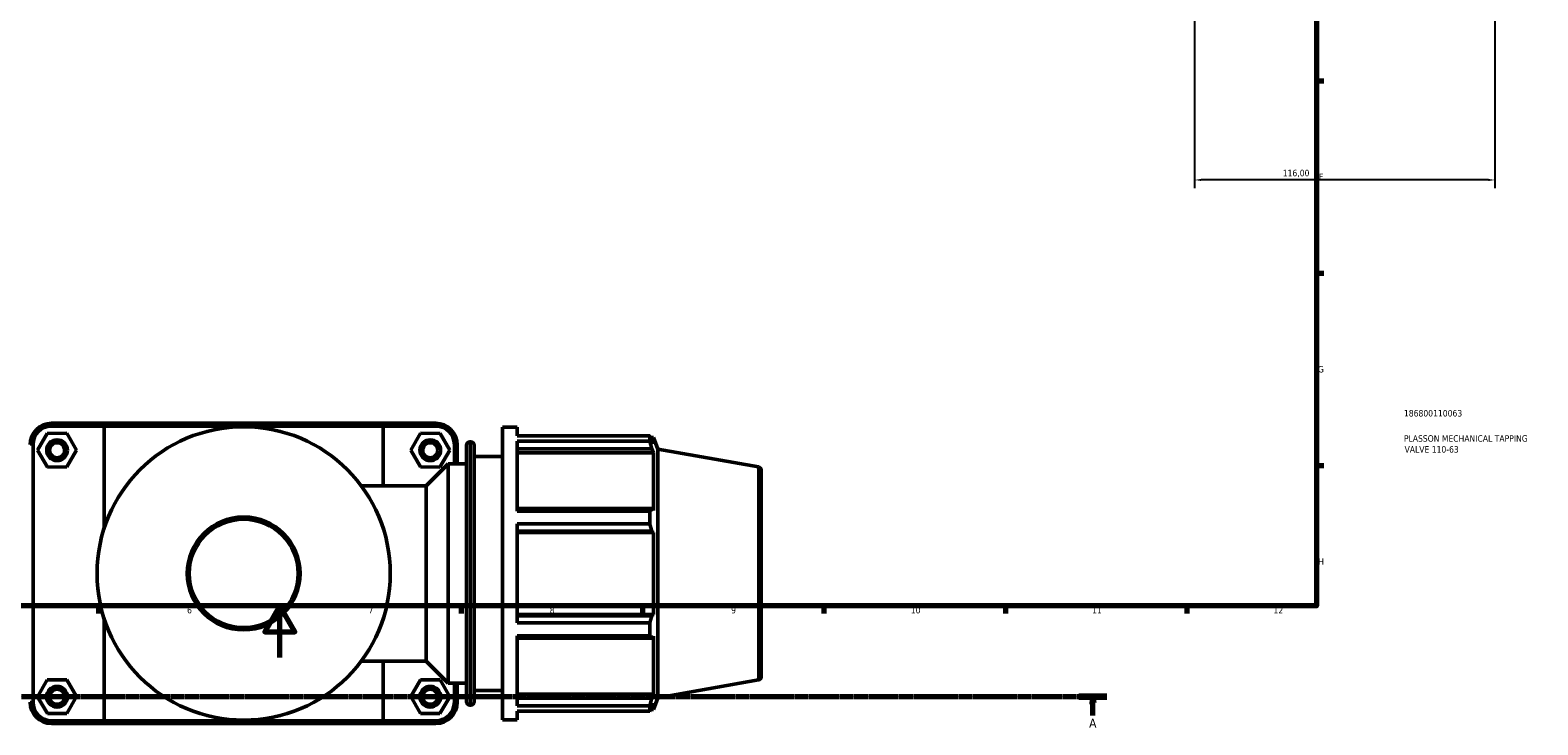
# Model space of a CAD drawing. Header units: millimetres. Extents: x 0 to 1061, y -26 to 1487.
# Tile 3 of 8: x 324 to 907, y -26 to 242. Entities that reach past the tile are written whole.
import ezdxf

# ---------------------------------------------------------------- set-up
doc = ezdxf.new("R2010")
doc.units = ezdxf.units.MM
doc.linetypes.add('CHAIN', pattern=[0.7087, 0.4724, -0.0591, 0.1181, -0.0591])
for name, color, linetype, lineweight in [('Border (ISO)', 7, 'Continuous', 70), ('Dimension (ISO)', 7, 'Continuous', 25), ('Section Line (ISO)', 7, 'CHAIN', 70), ('Title (ISO)', 7, 'Continuous', 50), ('Visible (ISO)', 7, 'Continuous', 50), ('Visible Narrow (ISO)', 7, 'Continuous', 35)]:
    doc.layers.add(name, color=color, linetype=linetype, lineweight=lineweight)
doc.styles.add('Label Text (ISO)', font='tahoma.ttf')
doc.styles.add('Note Text (ISO)', font='tahoma.ttf')
doc.dimstyles.new('Default (ISO)', dxfattribs={"dimtxt": 2.5, "dimasz": 2.5, "dimexe": 3.175, "dimexo": 0, "dimgap": 0.762, "dimtad": 1, "dimrnd": 1e-08, "dimzin": 0, "dimtxsty": 'Note Text (ISO)', "dimcen": 0.09, "dimdle": 10, "dimclrd": 256, "dimclre": 256, "dimclrt": 256, "dimazin": 0, "dimtfac": 1.40208, "dimtmove": 0, "dimatfit": 3, "dimfxl": 1, "dimtolj": 1, "dimtzin": 0, "dimlwd": -1, "dimlwe": -1, "dimarcsym": 0})

# ---------------------------------------------------------------- blocks, each defined once
blk = doc.blocks.new('Borders Default Border')
at = {"layer": 'Border (ISO)'}
for p, q in [((821, 222.75), (823.9, 222.75)), ((821, 148.5), (823.9, 148.5)), ((821, 74.25), (823.9, 74.25)), ((350.42, 20), (350.42, 17.1)), ((490.58, 20), (490.58, 17.1)), ((560.67, 20), (560.67, 17.1)), ((630.75, 20), (630.75, 17.1)), ((700.83, 20), (700.83, 17.1)), ((770.92, 20), (770.92, 17.1))]:
    blk.add_line(p, q, dxfattribs=at)
at = {"layer": 'Border (ISO)', "flags": 128}
for points in [[(20, 20), (20, 574), (821, 574), (821, 20), (20, 20)], [(420.5, 0), (420.5, 20), (414.73, 10), (426.27, 10), (420.5, 20)]]:
    blk.add_lwpolyline(points, dxfattribs=at)
at = {"layer": 'Border (ISO)', "color": 232, "true_color": 0xca0064, "char_height": 2.5, "attachment_point": 7, "style": 'Note Text (ISO)'}
for s, insert in [('F', (822, 184.38)), ('G', (821.61, 110.08)), ('H', (821.74, 35.88)), ('6', (384.66, 17.05)), ('7', (454.77, 17.1)), ('8', (524.81, 17.04)), ('9', (594.88, 17.05)), ('10', (664.29, 17.05)), ('11', (734.37, 17.1)), ('12', (804.46, 17.1))]:
    blk.add_mtext(s, dxfattribs=dict(at, insert=insert))
blk = doc.blocks.new('Title Blocks ISO')
at = {"layer": 'Title (ISO)', "color": 232, "true_color": 0xca0064, "style": 'Note Text (ISO)'}
for tag, p in [('PART_NUMBER_001', (33.84, 73.13)), ('DESCRIPTION_001', (33.84, 63.4)), ('DESCRIPTION_002', (34.09, 59.18))]:
    blk.add_attdef(tag, p, '', height=2.5, dxfattribs=at)
blk = doc.blocks.new('2dTransSection0')
at = {"layer": 'Section Line (ISO)', "linetype": 'CHAIN'}
blk.add_line((56.69, -15.05), (740.1, -15.05), dxfattribs=at)
at = {"layer": 'Section Line (ISO)', "linetype": 'Continuous', "lineweight": 140}
blk.add_line((729.29, -15.05), (740.1, -15.05), dxfattribs=at)
at = {"layer": 'Section Line (ISO)', "linetype": 'Continuous'}
for p, q in [((734.69, -15.05), (734.19, -17.55)), ((734.69, -17.55), (734.69, -15.05)), ((735.19, -17.55), (734.69, -15.05)), ((734.19, -17.55), (735.19, -17.55)), ((734.69, -22.41), (734.69, -17.55))]:
    blk.add_line(p, q, dxfattribs=at)
at = {"layer": 'Section Line (ISO)', "linetype": 'Continuous', "flags": 128}
blk.add_lwpolyline([(735.19, -17.55), (734.69, -15.05), (734.19, -17.55), (735.19, -17.55)], dxfattribs=at)
at = {"layer": 'Section Line (ISO)'}
blk.add_solid([(735.19, -17.55), (734.69, -15.05), (734.19, -17.55), (735.19, -17.55)], dxfattribs=at)
at = {"layer": 'Section Line (ISO)', "insert": (733.21, -27.05), "char_height": 3.5, "attachment_point": 7, "style": 'Label Text (ISO)'}
blk.add_mtext('A', dxfattribs=at)
blk = doc.blocks.new('*D14')
at = {"layer": 'Defpoints', "color": 0, "transparency": 16777216}
for p in [(773.96, 310.33), (889.96, 310.33), (773.96, 184.48)]:
    blk.add_point(p, dxfattribs=at)
at = {"layer": 'Dimension (ISO)', "transparency": 16777216}
for p, q in [((773.96, 310.33), (773.96, 181.31)), ((889.96, 310.33), (889.96, 181.31)), ((887.46, 184.48), (776.46, 184.48))]:
    blk.add_line(p, q, dxfattribs=at)
for points in [[(776.46, 184.9), (776.46, 184.07), (773.96, 184.48)], [(887.46, 184.9), (887.46, 184.07), (889.96, 184.48)]]:
    blk.add_solid(points, dxfattribs=at)
at = {"layer": 'Dimension (ISO)', "color": 232, "true_color": 0xca0064, "transparency": 16777216, "insert": (808.01, 188.42), "char_height": 2.5, "attachment_point": 1, "style": 'Note Text (ISO)'}
blk.add_mtext('\\A1;116,00', dxfattribs=at)

msp = doc.modelspace()

# ---------------------------------------------------------------- linework, layer by layer
at = {"layer": 'Visible (ISO)'}
for p, q in [((353.32, 90.51), (332.281, 90.51)), ((332.281, 89.41), (352.642, 89.41)), ((460.42, 89.41), (352.642, 89.41)), ((352.642, 89.41), (352.642, 50)), ((353.32, 90.51), (459.742, 90.51)), ((480.781, 90.51), (459.742, 90.51)), ((460.42, 89.41), (480.781, 89.41)), ((460.42, 66.41), (460.42, 89.41)), ((506.531, -23.99), (506.531, 89.01)), ((506.531, 89.01), (512.181, 89.01)), ((512.181, 85.673), (512.181, 89.01)), ((325.131, -17.24), (325.131, 82.26)), ((330.644, 86.59), (326.926, 80.07)), ((338.149, 86.63), (330.644, 86.59)), ((341.937, 80.151), (338.149, 86.63)), ((471.126, 80.151), (474.913, 86.63)), ((474.913, 86.63), (482.419, 86.59)), ((482.419, 86.59), (486.137, 80.07)), ((487.931, 82.26), (487.931, 74.885)), ((489.031, 74.885), (489.031, 82.26)), ((492.674, -17.08), (492.674, 82.1)), ((493.934, 83.36), (494.271, 83.36)), ((495.531, 82.1), (495.531, -17.08)), ((512.181, 85.673), (563.439, 85.673)), ((512.181, 56.574), (512.181, 83.63)), ((563.439, 83.63), (512.181, 83.63)), ((563.439, 83.63), (563.439, 85.673)), ((563.797, 85.055), (564.878, 85.055)), ((564.878, 82.623), (564.261, 84.24)), ((564.878, 82.623), (564.878, 85.055)), ((566.531, 80.513), (564.878, 85.055)), ((326.926, 80.07), (330.713, 73.59)), ((338.219, 73.631), (341.937, 80.151)), ((474.844, 73.631), (471.126, 80.151)), ((486.137, 80.07), (482.349, 73.59)), ((495.531, 77.71), (506.531, 77.71)), ((512.181, 80.622), (564.261, 80.622)), ((512.181, 79.118), (564.878, 79.118)), ((564.261, 80.622), (564.878, 79.118)), ((564.878, 56.773), (564.878, 79.118)), ((566.531, -15.493), (566.531, 80.513)), ((605.49, 73.644), (566.531, 80.513)), ((330.713, 73.59), (338.219, 73.631)), ((482.349, 73.59), (474.844, 73.631)), ((477.056, 66.41), (485.531, 74.885)), ((485.531, -9.865), (485.531, 74.885)), ((485.531, 74.885), (492.674, 74.885)), ((606.531, 72.403), (606.531, -7.382)), ((451.926, 66.41), (477.056, 66.41)), ((477.056, -1.39), (477.056, 66.41)), ((564.261, 57.556), (512.181, 57.556)), ((512.181, 56.574), (563.439, 56.574)), ((563.439, 51.642), (563.439, 56.574)), ((564.878, 56.773), (564.261, 57.556)), ((512.181, 13.379), (512.181, 51.642)), ((563.439, 51.642), (512.181, 51.642)), ((512.181, 48.821), (564.261, 48.821)), ((512.181, 48.311), (564.878, 48.311)), ((564.261, 48.821), (564.878, 48.311)), ((564.878, 16.71), (564.878, 48.311)), ((352.642, 15.02), (352.642, -24.39)), ((512.181, 16.71), (564.878, 16.71)), ((564.261, 16.2), (512.181, 16.2)), ((512.181, 13.379), (563.439, 13.379)), ((563.439, 8.447), (563.439, 13.379)), ((564.878, 16.71), (564.261, 16.2)), ((512.181, -18.609), (512.181, 8.447)), ((563.439, 8.447), (512.181, 8.447)), ((512.181, 7.465), (564.261, 7.465)), ((564.261, 7.465), (564.878, 8.248)), ((564.878, -14.098), (564.878, 8.248)), ((451.926, -1.39), (477.056, -1.39)), ((460.42, -24.39), (460.42, -1.39)), ((477.056, -1.39), (485.531, -9.865)), ((330.644, -8.61), (326.926, -15.13)), ((338.149, -8.57), (330.644, -8.61)), ((341.937, -15.049), (338.149, -8.57)), ((471.126, -15.049), (474.913, -8.57)), ((474.913, -8.57), (482.419, -8.61)), ((482.419, -8.61), (486.137, -15.13)), ((485.531, -9.865), (492.674, -9.865)), ((487.931, -9.865), (487.931, -17.24)), ((489.031, -17.24), (489.031, -9.865)), ((605.49, -8.623), (566.531, -15.493)), ((326.926, -15.13), (330.713, -21.61)), ((338.219, -21.569), (341.937, -15.049)), ((474.844, -21.569), (471.126, -15.049)), ((486.137, -15.13), (482.349, -21.61)), ((495.531, -12.69), (506.531, -12.69)), ((512.181, -14.098), (564.878, -14.098)), ((564.261, -15.601), (512.181, -15.601)), ((564.878, -14.098), (564.261, -15.601)), ((566.531, -15.493), (564.878, -20.035)), ((330.713, -21.61), (338.219, -21.569)), ((482.349, -21.61), (474.844, -21.569)), ((493.934, -18.34), (494.271, -18.34)), ((512.181, -18.609), (563.439, -18.609)), ((512.181, -23.99), (512.181, -20.652)), ((563.439, -20.652), (512.181, -20.652)), ((563.439, -20.652), (563.439, -18.609)), ((563.797, -20.035), (564.878, -20.035)), ((564.261, -19.219), (564.878, -17.603)), ((564.878, -20.035), (564.878, -17.603)), ((352.642, -24.39), (332.281, -24.39)), ((332.281, -25.49), (353.32, -25.49)), ((352.642, -24.39), (460.42, -24.39)), ((459.742, -25.49), (353.32, -25.49)), ((459.742, -25.49), (480.781, -25.49)), ((480.781, -24.39), (460.42, -24.39)), ((506.531, -23.99), (512.181, -23.99))]:
    msp.add_line(p, q, dxfattribs=at)
for centre, radius in [((406.531, 32.51), 56.656), ((334.431, 80.11), 4), ((334.431, 80.11), 2.9), ((478.631, 80.11), 4), ((478.631, 80.11), 2.9), ((406.531, 32.51), 21.799), ((334.431, -15.09), 4), ((478.631, -15.09), 4), ((334.431, -15.09), 2.9), ((478.631, -15.09), 2.9)]:
    msp.add_circle(centre, radius, dxfattribs=at)
for centre, radius, start, end in [((332.281, 82.26), 8.25, 90, 180), ((332.281, 82.26), 7.15, 90, 180), ((480.781, 82.26), 8.25, 0, 90), ((480.781, 82.26), 7.15, 0, 90), ((493.934, 82.1), 1.26, 90, 180), ((494.271, 82.1), 1.26, 0, 90), ((605.271, 72.403), 1.26, 0, 80), ((605.271, -7.382), 1.26, 280, 0), ((332.281, -17.24), 8.25, 180, 270), ((332.281, -17.24), 7.15, 180, 270), ((480.781, -17.24), 8.25, 270, 0), ((480.781, -17.24), 7.15, 270, 0), ((493.934, -17.08), 1.26, 180, 270), ((494.271, -17.08), 1.26, 270, 0)]:
    msp.add_arc(centre, radius, start, end, dxfattribs=at)
for points in [[(353.32, 90.51), (353.093, 90.144), (352.867, 89.777), (352.642, 89.41)], [(459.742, 90.51), (459.969, 90.144), (460.195, 89.777), (460.42, 89.41)], [(353.32, -25.49), (353.093, -25.123), (352.867, -24.757), (352.642, -24.39)], [(459.742, -25.49), (459.969, -25.123), (460.195, -24.757), (460.42, -24.39)]]:
    msp.add_open_spline(points, degree=3, dxfattribs=at)
for points, weights in [([(563.439, 85.673), (563.866, 84.942), (564.261, 84.24)], [1, 1.00175658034, 1.00269704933]), ([(564.261, 80.622), (563.866, 82.095), (563.439, 83.63)], [1.00269704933, 1.00175658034, 1]), ([(563.439, 56.574), (563.866, 57.075), (564.261, 57.556)], [1, 1.00175658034, 1.00269704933]), ([(564.261, 48.821), (563.866, 50.202), (563.439, 51.642)], [1.00269704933, 1.00175658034, 1]), ([(563.439, 13.379), (563.866, 14.818), (564.261, 16.2)], [1, 1.00175658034, 1.00269704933]), ([(564.261, 7.465), (563.866, 7.946), (563.439, 8.447)], [1.00269704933, 1.00175658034, 1]), ([(563.439, -18.609), (563.866, -17.074), (564.261, -15.601)], [1, 1.00175658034, 1.00269704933]), ([(564.261, -19.219), (563.866, -19.921), (563.439, -20.652)], [1.00269704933, 1.00175658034, 1])]:
    msp.add_rational_spline(points, weights, degree=2, dxfattribs=at)
at = {"layer": 'Visible Narrow (ISO)'}
for p, q in [((332.281, 89.465), (332.281, 90.455)), ((480.781, 89.465), (480.781, 90.455)), ((325.076, 82.26), (324.086, 82.26)), ((487.986, 82.26), (488.976, 82.26)), ((493.934, 82.734), (493.934, -17.714)), ((494.271, -17.714), (494.271, 82.734)), ((605.49, -8.117), (605.49, 73.137)), ((325.076, -17.24), (324.086, -17.24)), ((487.986, -17.24), (488.976, -17.24)), ((332.281, -24.445), (332.281, -25.435)), ((480.781, -24.445), (480.781, -25.435))]:
    msp.add_line(p, q, dxfattribs=at)
msp.add_circle((406.531, 32.51), 20.799, dxfattribs=at)

# ---------------------------------------------------------------- block references
msp.add_blockref('Borders Default Border', (0, 0))
msp.add_blockref('Title Blocks ISO', (821, 20)).add_auto_attribs({'PART_NUMBER_001': '186800110063', 'DESCRIPTION_001': 'PLASSON MECHANICAL TAPPING', 'DESCRIPTION_002': 'VALVE 110-63'})
at = {"layer": 'Section Line (ISO)'}
msp.add_blockref('2dTransSection0', (0, 0), dxfattribs=at)

# ---------------------------------------------------------------- dimensions: what is measured, and where the dimension line sits
at = {"layer": 'Dimension (ISO)'}
dim = msp.add_linear_dim(base=(773.964, 184.482), p1=(889.964, 310.327), p2=(773.964, 310.327), dimstyle='Default (ISO)', override={"dimdec": 2, "dimtp": 0, "dimtm": 0, "dimtdec": 2, "dimtofl": 0, "dimatfit": 1}, dxfattribs=at)
dim.commit()
dim.dimension.update_dxf_attribs({"geometry": '*D14', "text_midpoint": (812.964, 184.482), "dimtype": 160})

doc.saveas('drawing.dxf')
